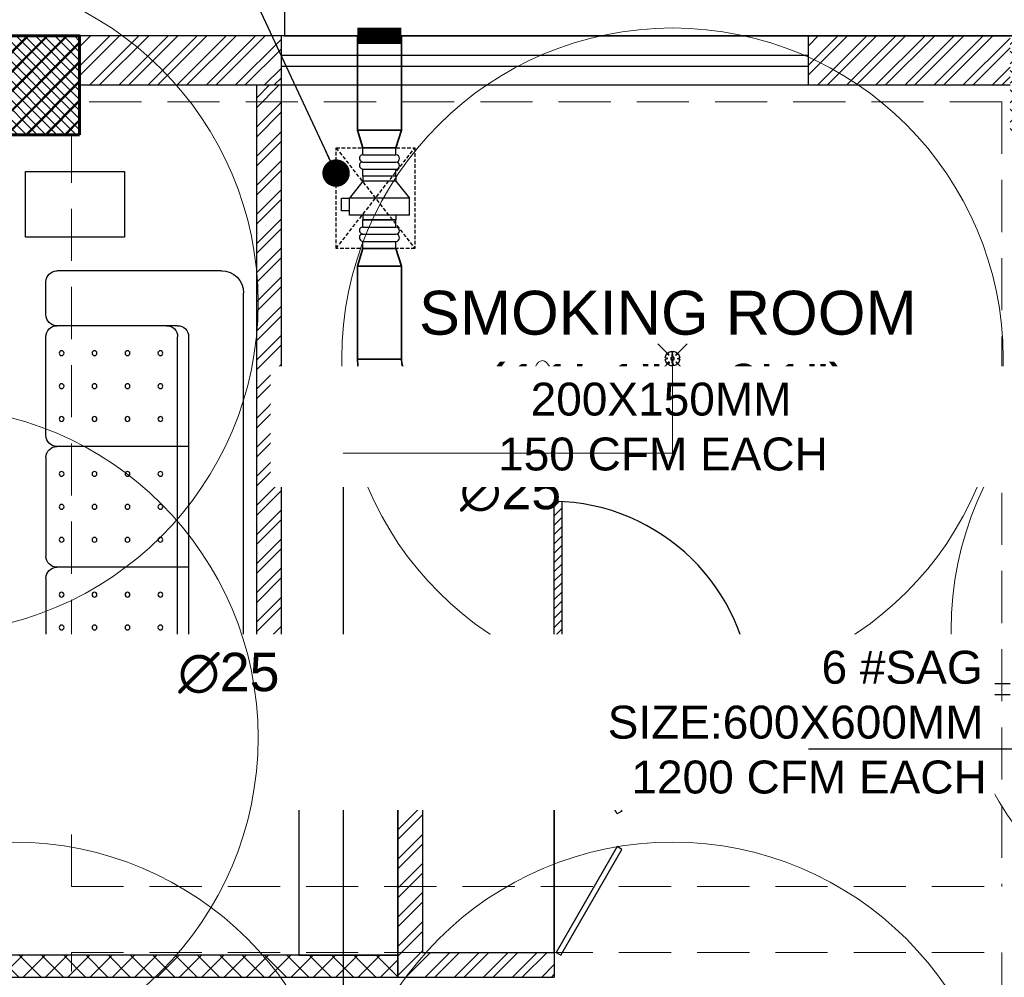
# Model space of a CAD drawing. Header units: inches. Extents: x 113025 to 158499, y 12149 to 30915.
# Tile 84 of 167: x 126362 to 126542, y 21431 to 21605. Entities that reach past the tile are written whole.
import ezdxf

# ---------------------------------------------------------------- set-up
doc = ezdxf.new("R2010")
doc.units = ezdxf.units.IN
doc.header["$MEASUREMENT"] = 0
doc.linetypes.add('HIDDEN', pattern=[0.375, 0.25, -0.125])
for name, color, linetype in [('0-SA-DUCT', 250, 'Continuous'), ('AC-SAD', 104, 'Continuous'), ('PD_025_TEXT', 61, 'Continuous'), ('PP-HVAC- GRILL', 1, 'Continuous'), ('PP-SPRINKLER', 1, 'Continuous')]:
    doc.layers.add(name, color=color, linetype=linetype)
for name, color, linetype, lineweight in [('DIFFUSER', 3, 'Continuous', 30), ('EXHAUST AIR DUCT', 13, 'Continuous', 35), ('FIRE', 1, 'Continuous', 25), ('HVAC TEXT PP', 104, 'Continuous', 20), ('INLINE  EXHAUST', 211, 'Continuous', 0), ('PD_COLUMN', 2, 'Continuous', 60), ('PD_HATCH', 45, 'Continuous', 9), ('PP-SPRINKLER PIPE', 1, 'Continuous', 0), ('PP-TEXT', 7, 'Continuous', 40), ('SH-SPRINKLAR', 1, 'Continuous', 0)]:
    doc.layers.add(name, color=color, linetype=linetype, lineweight=lineweight)
doc.layers.add('PD_BASE', color=8, linetype='Continuous', transparency=0.5)
doc.styles.get("Standard").update_dxf_attribs({"font": 'arial.ttf', "height": 6})
doc.styles.add('style1', font='arial.ttf', dxfattribs={"height": 500})
doc.styles.add('text Ht 200mm', font='arial.ttf')
doc.dimstyles.new('ISO-10', dxfattribs={"dimtxt": 6, "dimasz": 0.5, "dimexe": 1.25, "dimexo": 0.625, "dimtad": 1, "dimtoh": 1, "dimdec": 1, "dimlunit": 4, "dimtxsty": 'Standard', "dimblk": 'ARCHTICK', "dimcen": 2.5, "dimclrt": 3, "dimadec": 0, "dimazin": 0, "dimtfac": 1, "dimtdec": 1, "dimtmove": 1, "dimatfit": 3, "dimfxl": 1, "dimarcsym": 0})

# ---------------------------------------------------------------- blocks, each defined once
blk = doc.blocks.new('columns2')
at = {"layer": 'PD_HATCH'}
h = blk.add_hatch(dxfattribs=at)
h.set_pattern_fill('ANSI37', color=256, scale=20)
h.paths.add_polyline_path([(387, -250), (387, -268), (369, -268), (369, -250)])
h.paths.add_polyline_path([(18, 0), (18, -15), (0, -15), (0, 0)])
h.paths.add_polyline_path([(18, -828), (18, -813), (0, -813), (0, -828)])
h.paths.add_polyline_path([(201, -870), (186, -870), (186, -888), (201, -888)])
h.paths.add_polyline_path([(570, -870), (555, -870), (555, -888), (570, -888)])
h.paths.add_polyline_path([(754.5, -870), (739.5, -870), (739.5, -888), (754.5, -888)])
h.paths.add_polyline_path([(934.5, -870), (919.5, -870), (919.5, -888), (934.5, -888)])
h.paths.add_polyline_path([(385.5, -870), (370.5, -870), (370.5, -888), (385.5, -888)])
h.paths.add_polyline_path([(201, 42), (186, 42), (186, 60), (201, 60)])
h.paths.add_polyline_path([(387, -578), (387, -560), (369, -560), (369, -578)])
h.paths.add_polyline_path([(1116, -731.5), (1116, -716.5), (1098, -716.5), (1098, -731.5)])
h.paths.add_polyline_path([(1116, -111.5), (1116, -96.5), (1098, -96.5), (1098, -111.5)])
h.paths.add_polyline_path([(1116, -561.5), (1116, -576.5), (1098, -576.5), (1098, -561.5)])
h.paths.add_polyline_path([(1116, -251.5), (1116, -266.5), (1098, -266.5), (1098, -251.5)])
h.paths.add_polyline_path([(0, -731.5), (0, -716.5), (18, -716.5), (18, -731.5)])
h.paths.add_polyline_path([(0, -111.5), (0, -96.5), (18, -96.5), (18, -111.5)])
h.paths.add_polyline_path([(0, -406.5), (0, -421.5), (18, -421.5), (18, -406.5)])
h.paths.add_polyline_path([(0, -561.5), (0, -576.5), (18, -576.5), (18, -561.5)])
h.paths.add_polyline_path([(0, -251.5), (0, -266.5), (18, -266.5), (18, -251.5)])
h.paths.add_polyline_path([(993, -111.5), (993, -99.5), (984, -99.5), (984, -111.5)])
h.paths.add_polyline_path([(993, -189.5), (993, -201.5), (984, -201.5), (984, -189.5)])
h.paths.add_polyline_path([(903, -111.5), (903, -99.5), (912, -99.5), (912, -111.5)])
h.paths.add_polyline_path([(903, -189.5), (903, -201.5), (912, -201.5), (912, -189.5)])
h.paths.add_polyline_path([(75, -870), (60, -870), (60, -888), (75, -888)])
h.paths.add_polyline_path([(1116, -870), (1101, -870), (1101, -888), (1116, -888)])
h.paths.add_polyline_path([(75, 42), (60, 42), (60, 60), (75, 60)])
h.paths.add_polyline_path([(570, 42), (555, 42), (555, 60), (570, 60)])
h.paths.add_polyline_path([(754.5, 42), (739.5, 42), (739.5, 60), (754.5, 60)])
h.paths.add_polyline_path([(934.5, 42), (919.5, 42), (919.5, 60), (934.5, 60)])
h.paths.add_polyline_path([(385.5, 42), (370.5, 42), (370.5, 60), (385.5, 60)])
h.paths.add_polyline_path([(1116, 42), (1101, 42), (1101, 60), (1116, 60)])
h.paths.add_polyline_path([(738, -250), (738, -268), (756, -268), (756, -250)])
h.paths.add_polyline_path([(756, -578), (756, -560), (738, -560), (738, -578)])
at = {"layer": 'PD_COLUMN'}
blk.add_lwpolyline([(201, 42), (186, 42), (186, 60), (201, 60)], close=True, dxfattribs=at)
at = {"layer": 'PD_HATCH', "linetype": 'HIDDEN', "ltscale": 38}
for p, q in [((370.5, 60), (201, 60)), ((369, 48), (201, 48)), ((369, 48), (369, -95)), ((199.5, -95), (199.5, 42)), ((199.5, -95), (369, -95)), ((199.5, -107), (369, -107)), ((199.5, -253), (199.5, -107)), ((369, -107), (369, -250))]:
    blk.add_line(p, q, dxfattribs=at)
blk = doc.blocks.new('glassdoor65')
at = {"ltscale": 25}
h = blk.add_hatch(dxfattribs=at)
h.set_pattern_fill('ANSI31', color=251, scale=9.6, angle=180, style=0)
h.set_pattern_definition([(225, (-60563.519, -11827.7423), (0.848528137, -0.848528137), [])])
edge = h.paths.add_edge_path()
edge.add_arc((0, 0), 35.19, 87.6548, 90, ccw=False)
edge.add_line((1.44, 35.16), (1.44, 0))
edge.add_line((1.44, 0), (0, 0))
edge.add_line((0, 0), (0, 35.19))
at = {"color": 251, "ltscale": 25}
for p, q in [((0, 0), (0, 35.19)), ((1.44, 0), (1.44, 35.16)), ((0, 0), (1.44, 0))]:
    blk.add_line(p, q, dxfattribs=at)
blk.add_arc((-0.59, -1.42), 36.62, 2.2238, 89.0791, dxfattribs=at)
blk = doc.blocks.new('3SEATER445')
at = {"color": 251}
for p, q in [((-31.85, 36), (-37.85, 36)), ((-9.85, 36), (-27.85, 36)), ((-5.85, 36), (12.15, 36)), ((16.15, 36), (34.15, 36)), ((38.15, 36), (44.15, 36)), ((-39.85, 4), (-39.85, 34)), ((-29.85, 12), (-29.85, 34)), ((-7.85, 10), (-7.85, 34)), ((14.15, 10), (14.15, 34)), ((36.15, 34), (36.15, 12)), ((46.15, 34), (46.15, 4)), ((34.15, 12), (-27.85, 12)), ((-27.85, 10), (34.15, 10)), ((42.15, 0), (-35.85, 0))]:
    blk.add_line(p, q, dxfattribs=at)
for centre in [(-24.85, 33.14), (-18.85, 33.14), (-12.85, 33.14), (-2.85, 33.14), (3.15, 33.14), (9.15, 33.14), (19.15, 33.14), (25.15, 33.14), (31.15, 33.14), (-24.85, 27.14), (-18.85, 27.14), (-12.85, 27.14), (-2.85, 27.14), (3.15, 27.14), (9.15, 27.14), (19.15, 27.14), (25.15, 27.14), (31.15, 27.14), (-24.85, 21.14), (-18.85, 21.14), (-12.85, 21.14), (-2.85, 21.14), (3.15, 21.14), (9.15, 21.14), (19.15, 21.14), (25.15, 21.14), (31.15, 21.14), (-24.85, 15.14), (-18.85, 15.14), (-12.85, 15.14), (-2.85, 15.14), (3.15, 15.14), (9.15, 15.14), (19.15, 15.14), (25.15, 15.14), (31.15, 15.14)]:
    blk.add_circle(centre, 0.442, dxfattribs=at)
for centre, radius, start, end in [((-37.85, 34), 2, 90, 180), ((-31.85, 34), 2, 0, 90), ((-27.85, 34), 2, 90, 180), ((-9.85, 34), 2, 0, 90), ((-5.85, 34), 2, 90, 180), ((12.15, 34), 2, 0, 90), ((16.15, 34), 2, 90, 180), ((34.15, 34), 2, 360, 90), ((38.15, 34), 2, 90, 180), ((44.15, 34), 2, 360, 90), ((-27.85, 14), 2, 180, 270), ((34.15, 14), 2, 270, 0), ((-27.85, 12), 2, 180, 270), ((34.15, 12), 2, 270, 0), ((-35.85, 4), 4, 180, 270), ((42.15, 4), 4, 270, 360)]:
    blk.add_arc(centre, radius, start, end, dxfattribs=at)
blk = doc.blocks.new('FIRST FLOOR AR PLAN')
at = {"layer": 'PD_BASE'}
h = blk.add_hatch(dxfattribs=at)
h.set_pattern_fill('ANSI32', color=256, scale=10)
h.set_pattern_definition([(45, (123173.841, 20768.249), (-2.65165, 2.65165), []), (45, (123175.6088, 20768.249), (-2.65165, 2.65165), [])])
h.paths.add_polyline_path([(123176.99, 20811), (123167.99, 20811), (123167.99, 20729.5), (123176.99, 20729.5)])
h.paths.add_polyline_path([(123538.49, 20663.5), (123368.99, 20663.5), (123368.99, 20654.5), (123538.49, 20654.5)])
h.paths.add_polyline_path([(123722.99, 20663.5), (123553.49, 20663.5), (123553.49, 20654.5), (123722.99, 20654.5)])
h.paths.add_polyline_path([(123176.99, 21527.5), (123167.99, 21527.5), (123167.99, 21446), (123176.99, 21446)])
h.paths.add_polyline_path([(123176.99, 21431), (123167.99, 21431), (123167.99, 21291), (123176.99, 21291)])
h.paths.add_polyline_path([(123176.99, 21276), (123167.99, 21276), (123167.99, 21136), (123176.99, 21136)])
h.paths.add_polyline_path([(123176.99, 21121), (123167.99, 21121), (123167.99, 20981), (123176.99, 20981)])
h.paths.add_polyline_path([(123176.99, 20966), (123167.99, 20966), (123167.99, 20826), (123176.99, 20826)])
h.paths.add_polyline_path([(124268.99, 21602.5), (124102.49, 21602.5), (124102.49, 21593.5), (124268.99, 21593.5)])
h.paths.add_polyline_path([(124087.49, 21602.5), (123922.49, 21602.5), (123922.49, 21593.5), (124087.49, 21593.5)])
h.paths.add_polyline_path([(123907.49, 21602.5), (123737.99, 21602.5), (123737.99, 21593.5), (123907.49, 21593.5)])
h.paths.add_polyline_path([(123722.99, 21602.5), (123553.49, 21602.5), (123553.49, 21593.5), (123722.99, 21593.5)])
h.paths.add_polyline_path([(123353.99, 21602.5), (123242.99, 21602.5), (123242.99, 21593.5), (123353.99, 21593.5)])
h.paths.add_polyline_path([(123227.99, 21602.5), (123167.99, 21602.5), (123167.99, 21542.5), (123176.99, 21542.5), (123176.99, 21593.5), (123227.99, 21593.5)])
h.paths.add_polyline_path([(123176.99, 20714.5), (123167.99, 20714.5), (123167.99, 20654.5), (123227.99, 20654.5), (123227.99, 20663.5), (123176.99, 20663.5)])
h.paths.add_polyline_path([(123353.99, 20663.5), (123242.99, 20663.5), (123242.99, 20654.5), (123353.99, 20654.5)])
h.paths.add_polyline_path([(123762.74, 20663.5), (123737.99, 20663.5), (123737.99, 20654.5), (123762.74, 20654.5)])
h.paths.add_polyline_path([(123907.49, 20663.5), (123882.74, 20663.5), (123882.74, 20654.5), (123907.49, 20654.5)])
h.paths.add_polyline_path([(123944.99, 20663.5), (123922.49, 20663.5), (123922.49, 20654.5), (123944.99, 20654.5)])
h.paths.add_polyline_path([(124087.49, 20663.5), (124064.99, 20663.5), (124064.99, 20654.5), (124087.49, 20654.5)])
h.paths.add_polyline_path([(124124.99, 20663.5), (124102.49, 20663.5), (124102.49, 20654.5), (124124.99, 20654.5)])
h.paths.add_polyline_path([(124268.99, 20663.5), (124244.99, 20663.5), (124244.99, 20654.5), (124268.99, 20654.5)])
h.paths.add_polyline_path([(124283.99, 20672.5), (124274.99, 20672.5)])
h.paths.add_polyline_path([(124283.99, 20811), (124274.99, 20811), (124274.99, 20672.5), (124283.99, 20672.5)])
h.paths.add_polyline_path([(124283.99, 20966), (124274.99, 20966), (124274.99, 20826), (124283.99, 20826)])
h.paths.add_polyline_path([(124283.99, 21276), (124274.99, 21276), (124274.99, 20981), (124283.99, 20981)])
h.paths.add_polyline_path([(124283.99, 21584.5), (124274.99, 21584.5), (124274.99, 21446), (124283.99, 21446)])
h.paths.add_polyline_path([(124265.99, 21443), (124160.99, 21443), (124160.99, 21434), (124265.99, 21434)])
h.paths.add_polyline_path([(124160.99, 21431), (124151.99, 21431), (124151.99, 21353), (124160.99, 21353)])
h.paths.add_polyline_path([(124151.99, 21443), (124079.99, 21443), (124079.99, 21434), (124151.99, 21434)])
h.paths.add_polyline_path([(124079.99, 21431), (124070.99, 21431), (124070.99, 21353), (124079.99, 21353)])
h.paths.add_polyline_path([(124070.99, 21443), (123989.99, 21443), (123989.99, 21341), (124016.99, 21341), (124016.99, 21350), (123998.99, 21350), (123998.99, 21434), (124070.99, 21434)])
h.paths.add_polyline_path([(124070.99, 21350), (124052.99, 21350), (124052.99, 21341), (124070.99, 21341)], flags=17)
h.paths.add_polyline_path([(124097.99, 21350), (124079.99, 21350), (124079.99, 21341), (124097.99, 21341)])
h.paths.add_polyline_path([(124151.99, 21350), (124133.99, 21350), (124133.99, 21341), (124151.99, 21341)])
h.paths.add_polyline_path([(124160.99, 21341), (124151.99, 21341), (124151.99, 21278), (124160.99, 21278)])
h.paths.add_polyline_path([(124283.99, 21292), (124274.99, 21292), (124274.99, 21291), (124283.99, 21291)])
h.paths.add_polyline_path([(124283.99, 21431), (124274.99, 21431), (124274.99, 21412), (124283.99, 21412)])
h.paths.add_polyline_path([(123405.74, 21593.5), (123405.74, 21602.5), (123368.99, 21602.5), (123368.99, 21593.5)])
h.paths.add_polyline_path([(123501.74, 21602.5), (123501.74, 21593.5), (123538.49, 21593.5), (123538.49, 21602.5)])
h = blk.add_hatch(dxfattribs=at)
h.set_pattern_fill('ANSI37', color=256, scale=20)
h.set_pattern_definition([(45, (268611.2745, 47371.9895), (-1.767766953, 1.767766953), []), (135, (268611.2745, 47371.9895), (-1.767766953, -1.767766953), [])])
h.paths.add_polyline_path([(123368.99, 21602.5), (123353.99, 21602.5), (123353.99, 21584.5), (123368.99, 21584.5)])
h = blk.add_hatch(dxfattribs=at)
h.set_pattern_fill('ANSI32', color=256, scale=10)
h.set_pattern_definition([(45, (123430.9047, 21453.9703), (-2.65165, 2.65165), []), (45, (123432.6724, 21453.9703), (-2.65165, 2.65165), [])])
h.paths.add_polyline_path([(123431.44, 21480), (123426.94, 21480), (123426.94, 21431), (123455.44, 21431), (123455.44, 21435.5), (123431.44, 21435.5)])
h.paths.add_polyline_path([(123401.24, 21480), (123455.44, 21480), (123455.44, 21484.5), (123405.74, 21484.5), (123405.74, 21593.5), (123401.24, 21593.5)])
h = blk.add_hatch(dxfattribs=at)
h.set_pattern_fill('ANSI37', color=256, scale=23)
h.set_pattern_definition([(45, (-7500, 3250.0715), (-2.032931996, 2.032931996), []), (135, (-7500, 3250.0715), (-2.032931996, -2.032931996), [])])
h.paths.add_polyline_path([(123276.98, 21435), (123185.99, 21435), (123185.99, 21431), (123276.98, 21431)])
h.paths.add_polyline_path([(123426.94, 21431), (123426.94, 21435), (123336.92, 21435), (123336.92, 21431)])
at = {"layer": 'PD_BASE', "lineweight": 30}
for p, q in [((123405.74, 21602.5), (123167.99, 21602.5)), ((123405.74, 21593.5), (123405.74, 21602.5)), ((124283.99, 21602.5), (123501.74, 21602.5)), ((123501.74, 21593.5), (123501.74, 21602.5)), ((123405.74, 21593.5), (123368.99, 21593.5)), ((123401.24, 21480), (123401.24, 21593.5)), ((123405.74, 21484.5), (123405.74, 21593.5)), ((123538.49, 21593.5), (123501.74, 21593.5)), ((123401.24, 21480), (123401.24, 21484.5)), ((123405.74, 21484.5), (123455.44, 21484.5)), ((123455.44, 21484.5), (123455.44, 21480)), ((123426.94, 21480), (123401.24, 21480))]:
    blk.add_line(p, q, dxfattribs=at)
at = {"layer": 'PD_BASE'}
for p, q in [((123501.74, 21602.5), (123405.74, 21602.5)), ((123405.74, 21599), (123501.74, 21599)), ((123405.74, 21597), (123501.74, 21597)), ((123501.74, 21593.5), (123405.74, 21593.5)), ((123491.44, 21484.5), (123538.49, 21484.5)), ((123491.44, 21484.5), (123491.44, 21482.5)), ((123491.44, 21482.5), (123538.49, 21482.5)), ((123426.94, 21480), (123426.94, 21431)), ((123431.44, 21480), (123431.44, 21435.5)), ((123431.44, 21480), (123455.44, 21480)), ((123455.44, 21480), (123455.44, 21435.5)), ((123431.44, 21435.5), (123455.44, 21435.5)), ((123455.44, 21435.5), (123455.44, 21431)), ((123426.94, 21431), (123455.44, 21431))]:
    blk.add_line(p, q, dxfattribs=at)
for points in [[(123368.99, 21584.5), (123353.99, 21584.5), (123353.99, 21602.5), (123368.99, 21602.5)], [(123359.15, 21577.82), (123377.15, 21577.82), (123377.15, 21565.82), (123359.15, 21565.82)], [(123467.78, 21461.23), (123466.91, 21460.73), (123455.78, 21480), (123456.65, 21480.5)], [(123426.94, 21480), (123408.94, 21480), (123408.94, 21435), (123426.94, 21435)], [(123455.44, 21480), (123431.44, 21480), (123431.44, 21435.5), (123455.44, 21435.5)], [(123467.78, 21454.27), (123466.91, 21454.77), (123455.78, 21435.5), (123456.65, 21435)], [(123336.91, 21431), (123426.94, 21431), (123426.94, 21435), (123336.91, 21435)]]:
    blk.add_lwpolyline(points, close=True, dxfattribs=at)
at = {"layer": 'PD_BASE', "xscale": -1, "rotation": 89.99999999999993}
blk.add_blockref('3SEATER445', (123398.84, 21519.84), dxfattribs=at)
at = {"layer": 'PD_BASE', "ltscale": 25}
blk.add_blockref('glassdoor65', (123455.44, 21482.5), dxfattribs=at)
at = {"layer": 'PD_COLUMN'}
blk.add_blockref('columns2', (123167.99, 21542.5), dxfattribs=at)
at = {"layer": 'PD_BASE', "insert": (123394.01, 21556.06), "char_height": 8, "width": 162.9076, "attachment_point": 1, "style": 'style1'}
blk.add_mtext('\\pi36.802;SMOKING ROOM\\P\\pi48.873;(11\'-1" x 9\'1")', dxfattribs=at)
blk = doc.blocks.new('PP-CEILING PENDANT')
at = {"layer": 'SH-SPRINKLAR', "lineweight": -3}
for p, q in [((-16.9, 17), (-75.6, 75.8)), ((17.2, 16.7), (75.4, 75)), ((-24, 0.1), (-37.4, -2.9)), ((-24, 0.8), (-37.3, 3.8)), ((-17.1, 16.7), (-28.7, 24.1)), ((-16.6, 17.3), (-23.9, 28.9)), ((-0.4, 24), (-3.4, 37.3)), ((-1.5, 8.9), (-1.5, 23.9)), ((0.6, 24), (3.5, 37.3)), ((1.5, 8.9), (1.5, 23.9)), ((16.8, 17.2), (24.1, 28.7)), ((17.6, 16.3), (29.1, 23.7)), ((23.9, -0.1), (37.4, 2.9)), ((-17.5, -16.3), (-76.5, -75.3)), ((-17.8, -16.1), (-29.3, -23.4)), ((-17.3, -16.6), (-24.7, -28.2)), ((-1.5, -23.9), (-4.5, -37.2)), ((-1.5, -23.9), (-1.5, -8.9)), ((-0.6, -24), (2.3, -37.4)), ((1.5, -23.9), (1.5, -8.9)), ((15.8, -18), (23.1, -29.5)), ((16.2, -17.7), (74.6, -76.1)), ((16.6, -17.3), (28.2, -24.7)), ((23.9, -1.3), (37.3, -4.2))]:
    blk.add_line(p, q, dxfattribs=at)
at = {"layer": 'SH-SPRINKLAR', "color": 8, "lineweight": 5}
blk.add_circle((0, 0), 1700, dxfattribs=at)
at = {"layer": 'SH-SPRINKLAR', "lineweight": -3}
for centre, major_axis, start_param, end_param in [((0, 0), (26.5, 26.5), 1.657505, 2.255676), ((0, 0), (-26.5, 26.5), 5.588406, 6.189787), ((0, 0), (0.02, 8.87), 5.497787, 11.780972), ((0, 0), (0.02, 6.56), 5.497787, 11.780972), ((0, 23.4), (1.12, 1.12), 5.863873, 8.273293), ((0, 0), (-26.5, 26.5), 4.798644, 5.40368), ((0, 0), (26.5, 26.5), 5.57395, 6.180955), ((0, 0), (-26.5, 26.5), 0.862204, 1.45951), ((0, 0), (-26.5, 26.5), 1.637496, 2.236801), ((0, -23.4), (1.12, 1.12), 2.722281, 5.131701), ((0, 0), (-26.5, 26.5), 2.418515, 3.021492), ((0, 0), (26.5, 26.5), 4.778634, 5.384791)]:
    blk.add_ellipse(centre, major_axis=major_axis, ratio=1, start_param=start_param, end_param=end_param, dxfattribs=at)
blk = doc.blocks.new('PP-SP ARROW')
at = {"color": 3}
blk.add_line((-31.5, 0), (-128.7, 0), dxfattribs=at)
blk.add_ellipse((0, 0), major_axis=(-31.5, 0), ratio=0.476486, dxfattribs=at)
blk = doc.blocks.new('_ArchTick')
at = {"color": 0, "linetype": 'ByBlock', "const_width": 0.15}
blk.add_lwpolyline([(-0.5, -0.5), (0.5, 0.5)], dxfattribs=at)
blk = doc.blocks.new('zw$239F')
at = {"layer": 'AC-SAD', "color": 8, "linetype": 'HIDDEN', "ltscale": 50}
for p, q in [((345, 0), (0, 270)), ((0, 0), (345, 270))]:
    blk.add_line(p, q, dxfattribs=at)
at = {"layer": 'AC-SAD'}
for p, q in [((113.9, 205.2), (172.5, 251.6)), ((172.5, 251.6), (172.5, 45.7)), ((231.1, 251.6), (172.5, 251.6)), ((231.1, 251.6), (231.1, 45.7)), ((97.6, 205.2), (97.6, 92.1)), ((97.6, 205.2), (113.9, 205.2)), ((113.9, 205.2), (113.9, 92.1)), ((231.1, 205.2), (247.3, 205.2)), ((247.3, 205.2), (247.3, 92.1)), ((345, 205.2), (345, 92.1)), ((97.6, 92.1), (113.9, 92.1)), ((113.9, 92.1), (172.5, 45.7)), ((231.1, 92.1), (247.3, 92.1)), ((231.1, 45.7), (172.5, 45.7)), ((172.5, 18.4), (172.5, 45.7)), ((216.1, 45.7), (216.1, 18.4)), ((216.1, 18.4), (172.5, 18.4))]:
    blk.add_line(p, q, dxfattribs=at)
at = {"layer": 'AC-SAD', "ltscale": 500}
for p, q in [((24.4, 205.2), (0, 205.2)), ((0, 92.1), (0, 205.2)), ((97.6, 205.2), (73.2, 205.2)), ((271.7, 205.2), (247.3, 205.2)), ((247.3, 92.1), (247.3, 205.2)), ((345, 205.2), (320.6, 205.2)), ((24.4, 92.1), (0, 92.1)), ((97.6, 92.1), (73.2, 92.1)), ((271.7, 92.1), (247.3, 92.1)), ((345, 92.1), (320.6, 92.1))]:
    blk.add_line(p, q, dxfattribs=at)
at = {"layer": 'AC-SAD', "color": 1, "ltscale": 500}
for p, q in [((24.4, 92.1), (24.4, 205.2)), ((48.8, 92.1), (48.8, 205.2)), ((73.2, 92.1), (73.2, 205.2)), ((271.7, 92.1), (271.7, 205.2)), ((296.1, 92.1), (296.1, 205.2)), ((320.6, 92.1), (320.6, 205.2))]:
    blk.add_line(p, q, dxfattribs=at)
at = {"layer": 'AC-SAD', "color": 8, "linetype": 'HIDDEN', "ltscale": 50}
blk.add_lwpolyline([(0, 0), (0, 270), (345, 270), (345, 0)], close=True, dxfattribs=at)
at = {"layer": 'AC-SAD', "color": 1, "ltscale": 500}
for centre, major_axis, ratio, start_param, end_param in [((36.6, 205.2), (-8.63, 8.63), 1, 3.926991, 7.068583), ((61, 205.2), (-8.63, 8.63), 1, 3.926991, 7.068583), ((283.9, 205.2), (-8.63, 8.63), 1, 3.926991, 7.068583), ((308.3, 205.2), (-8.63, 8.63), 1, 3.926991, 7.068583), ((36.6, 92.1), (-9.21, -9.21), 0.885218, 5.436977, 8.57857), ((61, 92.1), (-9.21, -9.21), 0.885218, 5.436977, 8.57857), ((283.9, 92.1), (-9.21, -9.21), 0.885218, 5.436977, 8.57857), ((308.3, 92.1), (-9.21, -9.21), 0.885218, 5.436977, 8.57857)]:
    blk.add_ellipse(centre, major_axis=major_axis, ratio=ratio, start_param=start_param, end_param=end_param, dxfattribs=at)
blk = doc.blocks.new('zw$E1C9')
at = {"layer": '0-SA-DUCT', "color": 1}
for p, q in [((0, 3.74), (6, 9.74)), ((0, 9.74), (6, 3.74)), ((0, 8.74), (6, 8.74)), ((0, 7.74), (6, 7.74)), ((0, 6.74), (6, 6.74)), ((6, 5.74), (0, 5.74)), ((6, 4.74), (0, 4.74))]:
    blk.add_line(p, q, dxfattribs=at)
at = {"layer": '0-SA-DUCT', "color": 1, "lineweight": 30}
blk.add_lwpolyline([(0, 9.74), (6, 9.74), (6, 3.74), (0, 3.74)], close=True, dxfattribs=at)
at = {"layer": 'DIFFUSER', "color": 3, "extrusion": (2.80089e-06, 4.46e-14, 1)}
for p, q in [((2.38, 12.59, 0), (2.38, 13.49, 0)), ((2.38, 13.49, 0), (3.62, 13.49, 0)), ((3.62, 12.59, 0), (3.62, 13.49, 0)), ((3, 10.1, 0), (1.51, 12.59, 0)), ((1.51, 12.59, 0), (2.38, 12.59, 0)), ((3, 10.1, 0), (4.49, 12.59, 0)), ((4.49, 12.59, 0), (3.62, 12.59, 0))]:
    blk.add_line(p, q, dxfattribs=at)
at = {"layer": 'DIFFUSER', "color": 8, "extrusion": (-4.46e-14, -2.80089e-06, 1)}
blk.add_line((1, 8.74, 0), (1, 8.74, 0), dxfattribs=at)
at = {"layer": 'DIFFUSER', "color": 3, "extrusion": (2.80089e-06, -4.46e-14, 1)}
for p, q in [((3, 3.39, 0), (1.51, 0.9, 0)), ((3, 3.39, 0), (4.49, 0.9, 0)), ((1.51, 0.9, 0), (2.38, 0.9, 0)), ((2.38, 0.9, 0), (2.38, 0, 0)), ((2.38, 0, 0), (3.62, 0, 0)), ((4.49, 0.9, 0), (3.62, 0.9, 0)), ((3.62, 0.9, 0), (3.62, 0, 0))]:
    blk.add_line(p, q, dxfattribs=at)
blk = doc.blocks.new('zw$9BF9')
at = {"color": 8}
blk.add_lwpolyline([(-592.68, 252.5), (-217.8, 252.5), (-217.8, 350.02), (-592.68, 350.02)], close=True, dxfattribs=at)
at = {"layer": 'EXHAUST AIR DUCT'}
for p, q in [((-579.39, 235.3, 0), (-579.39, 252.5, 0)), ((-571.39, 235.3, 0), (-571.39, 252.5, 0)), ((-579.39, 235.3, 0), (-571.39, 235.3, 0)), ((-578.39, 232.11, 0), (-579.39, 235.3, 0)), ((-571.39, 235.3, 0), (-572.38, 232.11, 0)), ((-572.38, 232.11, 0), (-578.39, 232.11, 0)), ((-578.39, 213.76, 0), (-579.39, 210.57, 0)), ((-572.38, 213.76, 0), (-578.39, 213.76, 0)), ((-571.39, 210.57, 0), (-572.38, 213.76, 0)), ((-579.39, 210.57, 0), (-579.39, 193.58, 0)), ((-579.39, 210.57, 0), (-571.39, 210.57, 0)), ((-571.39, 210.57, 0), (-571.39, 193.58, 0)), ((-571.39, 193.58, 0), (-579.39, 193.58, 0)), ((-567.39, 189.58, 0), (-467.04, 189.58, 0)), ((-567.39, 189.58, 0), (-567.39, 181.58, 0)), ((-467.04, 181.58, 0), (-467.04, 189.58, 0)), ((-567.39, 181.58, 0), (-467.04, 181.58, 0))]:
    blk.add_line(p, q, dxfattribs=at)
at = {"layer": 'EXHAUST AIR DUCT', "const_width": 3}
blk.add_lwpolyline([(-579.39, 252.5), (-571.39, 252.5)], dxfattribs=at)
at = {"layer": 'EXHAUST AIR DUCT'}
for radius in [12, 4]:
    blk.add_arc((-567.39, 193.58, 0), radius, 180, 270, dxfattribs=at)
at = {"layer": 'INLINE  EXHAUST', "lineweight": 30, "ltscale": 1000, "xscale": 0.05318293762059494, "yscale": 0.05318293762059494, "zscale": 0.05318293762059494, "rotation": 270}
blk.add_blockref('zw$239F', (-583.29, 232.11, 0), dxfattribs=at)
at = {"layer": 'PP-HVAC- GRILL', "lineweight": 30, "ltscale": 1000, "xscale": 0.6666666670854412, "yscale": 0.6666666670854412, "zscale": 0.6666666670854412, "rotation": 90}
for p in [(-547.54, 183.62), (-493.28, 183.62)]:
    blk.add_blockref('zw$E1C9', p, dxfattribs=at)
at = {"layer": 'HVAC TEXT PP', "insert": (-703.82, 140.46), "char_height": 6, "attachment_point": 1, "bg_fill": 2}
blk.add_mtext_dynamic_manual_height_columns('\\pi208.97;6 #SAG\\P\\pi170.01;SIZE:600X600MM\\P\\pi174.33;1200 CFM EACH', width=237.4875, gutter_width=50, heights=[0], dxfattribs=at)
at = {"layer": 'EXHAUST AIR DUCT', "char_height": 6, "attachment_point": 1, "bg_fill": 2}
for s, insert in [('\\pi102.39;150 CFM \\P\\pi90.671;INLINE FAN \\P\\pi34.641;FOR SMOKING EXHAUST', (-741.84, 295.98)), ('\\pi44.333;200X150MM\\P\\pi38.407;150 CFM EACH', (-592.18, 189.32))]:
    blk.add_mtext_dynamic_manual_height_columns(s, width=135.3112, gutter_width=50, heights=[0], dxfattribs=dict(at, insert=insert))
at = {"layer": 'HVAC TEXT PP'}
blk.add_leader([(-401.1, 122.52), (-497.21, 122.52)], dimstyle='ISO-10', override={"dimasz": 5, "dimgap": 0.625, "dimtad": 0, "dimldrblk": 'Dot'}, dxfattribs=at)
at = {"layer": 'EXHAUST AIR DUCT'}
blk.add_leader([(-583.29, 227.5, 0), (-607.22, 278.98, 0), (-623.38, 278.98, 0)], dimstyle='ISO-10', override={"dimasz": 5, "dimtad": 0, "dimldrblk": 'Dot'}, dxfattribs=at)

msp = doc.modelspace()

# ---------------------------------------------------------------- block references
at = {"layer": 'PD_025_TEXT'}
msp.add_blockref('FIRST FLOOR AR PLAN', (3004.17, 0), dxfattribs=at)

# ---------------------------------------------------------------- next in the draw order: linework, layer by layer
at = {"layer": 'FIRE'}
for p, q in [((126421.19, 21539.56), (126421.19, 21538.03)), ((126421.19, 21526.47), (126421.19, 21304.1))]:
    msp.add_line(p, q, dxfattribs=at)

# ---------------------------------------------------------------- next in the draw order: block references
at = {"layer": 'PP-SPRINKLER', "xscale": -0.0354331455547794, "yscale": 0.03543314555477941, "zscale": 35.43314555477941}
for p in [(126481.16, 21543.71), (126592.16, 21494.2)]:
    msp.add_blockref('PP-CEILING PENDANT', p, dxfattribs=at)
at = {"layer": 'PP-SPRINKLER', "zscale": 35.43314555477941, "rotation": 180}
for p, xscale, yscale in [((126361.16, 21395.35), -0.03543314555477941, 0.03543314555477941), ((126481.16, 21395.35), 0.0354331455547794, 0.0354331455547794)]:
    msp.add_blockref('PP-CEILING PENDANT', p, dxfattribs=dict(at, xscale=xscale, yscale=yscale))
at = {"layer": 'PP-SPRINKLER PIPE', "xscale": -0.1199999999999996, "yscale": 0.1199999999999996, "zscale": 0.03999999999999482, "rotation": 270}
msp.add_blockref('PP-SP ARROW', (126457.47, 21539.56), dxfattribs=at)
at = {"layer": 'PP-SPRINKLER PIPE', "xscale": 0.1199999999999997, "yscale": 0.1199999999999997, "zscale": 0.03999999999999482}
msp.add_blockref('PP-SP ARROW', (126421.19, 21482.35), dxfattribs=at)

# ---------------------------------------------------------------- next in the draw order: texts
at = {"layer": 'PP-TEXT', "style": 'text Ht 200mm'}
for p in [(126442.42, 21516.25), (126391.11, 21483.1)]:
    msp.add_text('∅25', height=7, dxfattribs=at).set_placement(p)

# ---------------------------------------------------------------- next in the draw order: block references
at = {"layer": 'PD_025_TEXT'}
msp.add_blockref('zw$9BF9', (127003.16, 21350), dxfattribs=at)

# ---------------------------------------------------------------- next in the draw order: linework, layer by layer
at = {"layer": 'PP-SPRINKLER PIPE'}
for p, q in [((126481.16, 21543.71), (126481.16, 21526.47)), ((126481.16, 21526.47), (126421.19, 21526.47))]:
    msp.add_line(p, q, dxfattribs=at)

# ---------------------------------------------------------------- next in the draw order: block references
at = {"layer": 'PP-SPRINKLER', "xscale": -0.03543314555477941, "yscale": 0.03543314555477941, "zscale": 35.43314555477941, "rotation": 180}
msp.add_blockref('PP-CEILING PENDANT', (126345.44, 21553.88), dxfattribs=at)
at = {"layer": 'PP-SPRINKLER', "xscale": 0.03543314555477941, "yscale": 0.03543314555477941, "zscale": 35.43314555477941}
msp.add_blockref('PP-CEILING PENDANT', (126345.44, 21474.65), dxfattribs=at)

doc.saveas('drawing.dxf')
